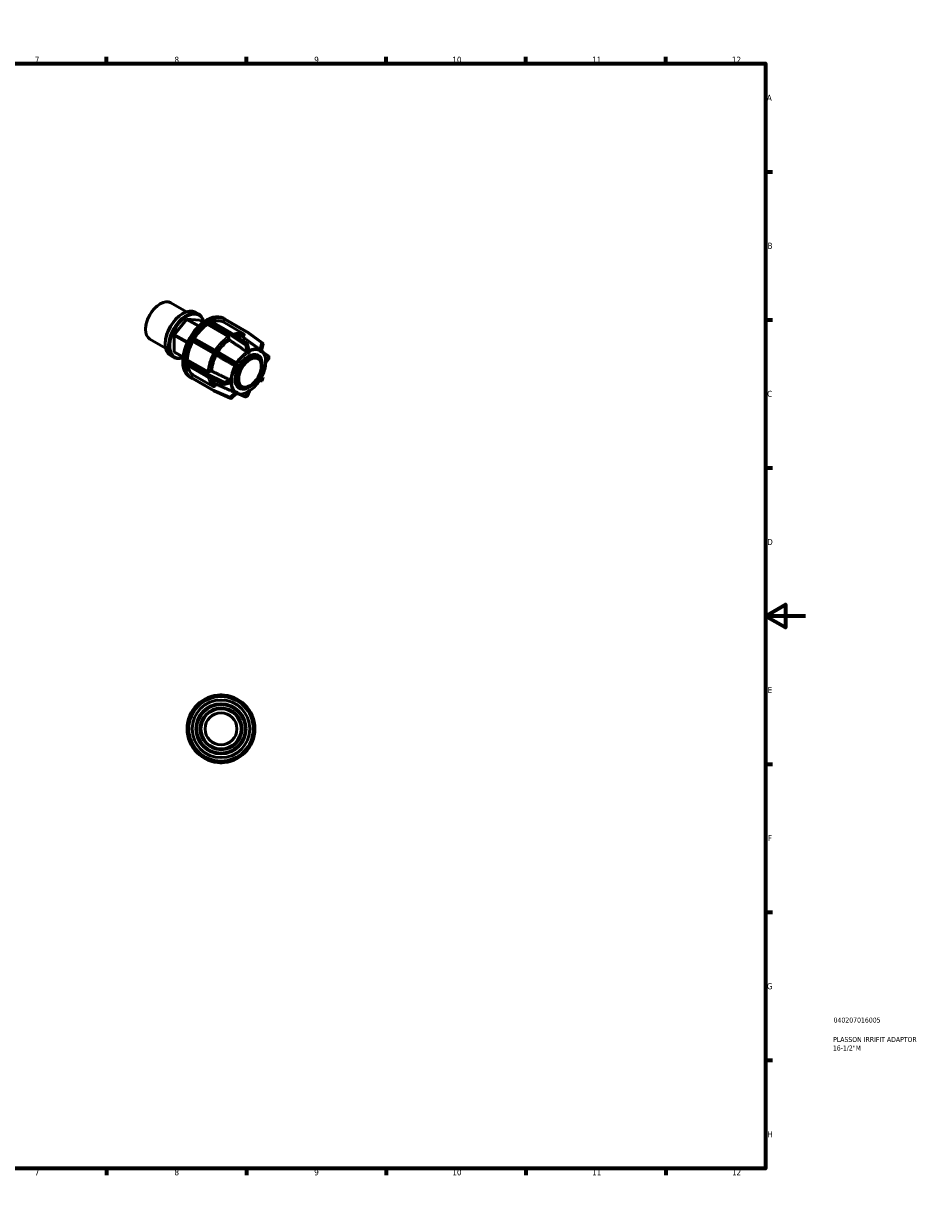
# Model space of a CAD drawing. Header units: millimetres. Extents: x 0 to 898, y 0 to 594.
# Tile 4 of 4: x 449 to 898, y 0 to 594. Entities that reach past the tile are written whole.
import ezdxf

# ---------------------------------------------------------------- set-up
doc = ezdxf.new("R2010")
doc.units = ezdxf.units.MM
for name, color, linetype, lineweight in [('Border (ANSI)', 7, 'Continuous', 70), ('Title (ISO)', 7, 'Continuous', 50), ('Visible (ANSI)', 7, 'Continuous', 50), ('Visible Narrow (ANSI)', 7, 'Continuous', 35)]:
    doc.layers.add(name, color=color, linetype=linetype, lineweight=lineweight)
doc.styles.add('Note Text (ANSI)', font='tahoma.ttf')
doc.styles.add('Note Text (ISO)', font='tahoma.ttf')

# ---------------------------------------------------------------- blocks, each defined once
blk = doc.blocks.new('Borders Default Border')
at = {"layer": 'Border (ANSI)'}
for p, q in [((70.08, 574), (70.08, 577.45)), ((140.17, 574), (140.17, 577.45)), ((210.25, 574), (210.25, 577.45)), ((280.33, 574), (280.33, 577.45)), ((350.42, 574), (350.42, 577.45)), ((490.58, 574), (490.58, 577.45)), ((560.67, 574), (560.67, 577.45)), ((630.75, 574), (630.75, 577.45)), ((700.83, 574), (700.83, 577.45)), ((770.92, 574), (770.92, 577.45)), ((20, 519.75), (16.55, 519.75)), ((821, 519.75), (824.45, 519.75)), ((20, 445.5), (16.55, 445.5)), ((821, 445.5), (824.45, 445.5)), ((20, 371.25), (16.55, 371.25)), ((821, 371.25), (824.45, 371.25)), ((20, 222.75), (16.55, 222.75)), ((821, 222.75), (824.45, 222.75)), ((20, 148.5), (16.55, 148.5)), ((821, 148.5), (824.45, 148.5)), ((20, 74.25), (16.55, 74.25)), ((821, 74.25), (824.45, 74.25)), ((70.08, 20), (70.08, 16.55)), ((140.17, 20), (140.17, 16.55)), ((210.25, 20), (210.25, 16.55)), ((280.33, 20), (280.33, 16.55)), ((350.42, 20), (350.42, 16.55)), ((490.58, 20), (490.58, 16.55)), ((560.67, 20), (560.67, 16.55)), ((630.75, 20), (630.75, 16.55)), ((700.83, 20), (700.83, 16.55)), ((770.92, 20), (770.92, 16.55))]:
    blk.add_line(p, q, dxfattribs=at)
at = {"layer": 'Border (ANSI)', "flags": 128}
for points in [[(420.5, 594), (420.5, 574), (414.73, 584), (426.27, 584), (420.5, 574)], [(20, 20), (20, 574), (821, 574), (821, 20), (20, 20)], [(0, 297), (20, 297), (10, 302.77), (10, 291.23), (20, 297)], [(841, 297), (821, 297), (831, 302.77), (831, 291.23), (821, 297)], [(420.5, 0), (420.5, 20), (414.73, 10), (426.27, 10), (420.5, 20)]]:
    blk.add_lwpolyline(points, dxfattribs=at)
at = {"layer": 'Border (ANSI)', "attachment_point": 7, "style": 'Note Text (ANSI)'}
for s, insert, char_height in [('1', (34.35, 574.4), 3.05), ('2', (104.2, 574.4), 3.05), ('3', (174.26, 574.34), 3.05), ('4', (244.23, 574.4), 3.05), ('5', (314.48, 574.34), 3.05), ('6', (384.49, 574.34), 3.05), ('7', (454.6, 574.4), 3.05), ('8', (524.63, 574.33), 3.05), ('9', (594.7, 574.34), 3.05), ('10', (663.96, 574.34), 3.048), ('11', (734.04, 574.4), 3.048), ('12', (804.13, 574.4), 3.048), ('A', (16.78, 555.35), 3.05), ('A', (821.63, 555.35), 3.05), ('B', (17.15, 481.1), 3.05), ('B', (821.99, 481.1), 3.05), ('C', (16.95, 406.8), 3.05), ('C', (821.8, 406.8), 3.05), ('D', (16.96, 332.6), 3.05), ('D', (821.81, 332.6), 3.05), ('E', (17.21, 258.35), 3.05), ('E', (822.05, 258.35), 3.05), ('F', (17.29, 184.1), 3.05), ('F', (822.14, 184.1), 3.05), ('G', (16.81, 109.79), 3.05), ('G', (821.66, 109.79), 3.05), ('H', (16.97, 35.6), 3.05), ('H', (821.81, 35.6), 3.05), ('1', (34.35, 16.55), 3.05), ('2', (104.2, 16.55), 3.05), ('3', (174.26, 16.49), 3.05), ('4', (244.23, 16.55), 3.05), ('5', (314.48, 16.49), 3.05), ('6', (384.49, 16.49), 3.05), ('7', (454.6, 16.55), 3.05), ('8', (524.63, 16.48), 3.05), ('9', (594.7, 16.49), 3.05), ('10', (663.96, 16.49), 3.048), ('11', (734.04, 16.55), 3.048), ('12', (804.13, 16.55), 3.048)]:
    blk.add_mtext(s, dxfattribs=dict(at, insert=insert, char_height=char_height))
blk = doc.blocks.new('Title Blocks ISO')
at = {"layer": 'Title (ISO)', "color": 232, "true_color": 0xca0064, "style": 'Note Text (ISO)'}
for tag, p in [('PART_NUMBER_001', (34.08, 73.13)), ('DESCRIPTION_001', (33.84, 63.4)), ('DESCRIPTION_002', (33.71, 59.12))]:
    blk.add_attdef(tag, p, '', height=2.5, dxfattribs=at)

msp = doc.modelspace()

# ---------------------------------------------------------------- linework, layer by layer
at = {"layer": 'Visible (ANSI)'}
for p, q in [((517.223, 453.333), (517.518, 453.505)), ((522.775, 454.035), (530.607, 449.525)), ((530.699, 445.714), (524.539, 438.055)), ((528.531, 448.528), (528.826, 448.699)), ((530.955, 445.862), (530.699, 445.714)), ((530.699, 445.714), (536.69, 442.264)), ((536.88, 442.45), (530.955, 445.862)), ((537.115, 445.297), (530.955, 445.862)), ((535.135, 449.336), (536.805, 448.374)), ((549.051, 444.443), (549.753, 445.659)), ((549.281, 446.298), (550.06, 445.85)), ((560.774, 439.681), (550.073, 445.843)), ((510.138, 441.03), (510.138, 440.689)), ((537.115, 445.297), (538.953, 444.238)), ((541.237, 443.11), (541.237, 444.258)), ((551.496, 437.202), (541.237, 443.11)), ((541.463, 444.649), (541.838, 444.865)), ((541.838, 444.865), (542.213, 445.081)), ((542.372, 445.097), (553.074, 438.934)), ((559.31, 438.536), (549.051, 444.443)), ((561.305, 439.373), (560.775, 439.68)), ((512.318, 435.876), (520.15, 431.366)), ((519.97, 433.662), (519.97, 433.321)), ((524.539, 438.055), (524.411, 437.725)), ((524.411, 437.725), (530.983, 433.94)), ((524.411, 437.725), (524.411, 429.501)), ((531.13, 434.26), (524.539, 438.055)), ((533.073, 435.441), (533.338, 435.9)), ((533.775, 434.663), (533.073, 435.071)), ((533.338, 435.9), (533.603, 436.359)), ((544.033, 428.756), (533.775, 434.663)), ((533.923, 436.543), (544.624, 430.381)), ((551.948, 436.03), (551.948, 436.418)), ((553.093, 438.922), (561.158, 433.462)), ((559.205, 437.309), (559.442, 437.72)), ((561.333, 439.355), (568.898, 433.847)), ((528.924, 426.902), (524.411, 429.501)), ((524.411, 429.501), (524.539, 429.318)), ((524.539, 429.318), (528.911, 426.8)), ((544.624, 430.381), (553.187, 425.447)), ((545.044, 428.172), (544.807, 428.309)), ((561.826, 429.157), (561.225, 428.811)), ((561.225, 428.811), (561.225, 428.813)), ((561.225, 428.811), (561.225, 428.811)), ((561.287, 433.28), (562.15, 430.043)), ((562.427, 429.503), (561.826, 429.157)), ((562.427, 429.505), (562.427, 429.503)), ((567.334, 429.979), (567.335, 429.981)), ((567.759, 429.732), (567.334, 429.979)), ((567.334, 429.979), (567.334, 429.979)), ((568.184, 429.486), (567.759, 429.732)), ((568.185, 429.488), (568.184, 429.486)), ((568.184, 429.486), (568.184, 429.486)), ((569.021, 433.514), (568.186, 430.026)), ((571.873, 427.244), (569.186, 429.088)), ((522.586, 427.545), (524.256, 426.583)), ((529.817, 424.045), (529.817, 424.478)), ((529.817, 423.611), (529.817, 424.045)), ((540.585, 417.302), (529.884, 423.464)), ((530.043, 424.87), (531.036, 425.441)), ((531.036, 425.441), (541.295, 419.534)), ((553.188, 425.447), (555.619, 424.04)), ((555.469, 422.163), (555.467, 422.164)), ((555.894, 422.899), (555.469, 422.163)), ((556.319, 423.635), (555.894, 422.899)), ((556.317, 423.636), (556.319, 423.635)), ((565.539, 427.473), (566.897, 426.691)), ((570.216, 424.983), (570.217, 424.983)), ((570.217, 423.593), (570.216, 423.593)), ((570.217, 424.983), (570.218, 424.984)), ((570.217, 424.288), (570.217, 424.983)), ((570.217, 423.593), (570.217, 424.288)), ((570.218, 423.594), (570.217, 423.593)), ((571.941, 425.912), (570.392, 423.998)), ((572.012, 426.113), (572.012, 426.98)), ((532.314, 416.834), (533.346, 416.24)), ((533.073, 416.768), (533.775, 417.984)), ((533.338, 416.245), (533.073, 416.398)), ((533.603, 416.091), (533.338, 416.245)), ((544.305, 409.928), (533.603, 416.091)), ((533.775, 417.984), (544.033, 412.076)), ((549.375, 413.053), (540.606, 417.291)), ((542.2, 419.534), (542.536, 419.727)), ((567.334, 415.277), (567.759, 416.013)), ((567.759, 416.013), (568.184, 416.75)), ((568.184, 416.75), (568.184, 416.75)), ((568.184, 416.75), (568.185, 416.749)), ((568.27, 416.697), (568.871, 416.345)), ((568.457, 414.991), (568.987, 415.909)), ((552.898, 406.133), (544.335, 409.913)), ((544.807, 412.371), (545.044, 412.782)), ((552.829, 413.9), (549.597, 413.033)), ((553.434, 415.319), (553.436, 415.32)), ((553.436, 413.93), (553.434, 413.929)), ((553.436, 415.32), (553.436, 414.625)), ((553.436, 415.32), (553.436, 415.32)), ((553.436, 414.625), (553.436, 413.93)), ((556.756, 412.221), (558.114, 411.44)), ((561.826, 409.756), (562.427, 410.102)), ((562.427, 410.102), (562.427, 410.102)), ((562.427, 410.102), (562.427, 410.1)), ((567.334, 415.277), (567.334, 415.278)), ((567.335, 415.277), (567.334, 415.277)), ((567.418, 415.221), (568.02, 414.874)), ((555.851, 408.661), (553.247, 406.193)), ((555.467, 409.425), (555.469, 409.427)), ((555.469, 409.427), (555.468, 409.427)), ((555.469, 409.427), (555.894, 409.18)), ((555.894, 409.18), (556.319, 408.934)), ((556.319, 408.934), (556.317, 408.932)), ((557.074, 408.267), (560.091, 406.835)), ((560.388, 406.847), (561.138, 407.278)), ((561.225, 409.409), (561.826, 409.756)), ((561.225, 409.409), (561.225, 409.41)), ((561.225, 409.408), (561.225, 409.409)), ((562.164, 409.747), (561.277, 407.441)), ((547.964, 257.427), (547.434, 257.427)), ((548.494, 257.427), (547.964, 257.427)), ((535.943, 252.448), (535.568, 252.073)), ((536.318, 252.823), (535.943, 252.448)), ((559.985, 252.448), (559.61, 252.823)), ((560.359, 252.073), (559.985, 252.448)), ((530.964, 240.957), (530.964, 240.427)), ((530.964, 240.427), (530.964, 239.897)), ((564.964, 240.427), (564.964, 240.957)), ((564.964, 239.897), (564.964, 240.427)), ((535.568, 228.781), (535.943, 228.407)), ((535.943, 228.407), (536.318, 228.032)), ((559.61, 228.032), (559.985, 228.407)), ((559.985, 228.407), (560.359, 228.781)), ((547.434, 223.427), (547.964, 223.427)), ((547.964, 223.427), (548.494, 223.427))]:
    msp.add_line(p, q, dxfattribs=at)
for radius in [17, 16.15, 14.45, 12.573, 12.154, 10.477, 10.058, 8]:
    msp.add_circle((547.964, 240.427), radius, dxfattribs=at)
for centre, start, end in [((560.614, 439.404), 59.872355, 60.064008), ((552.914, 438.657), 55.901415, 60.064008), ((561.144, 439.096), 53.943399, 59.872355), ((568.71, 433.588), 346.546006, 53.943399), ((560.978, 433.197), 14.922076, 55.901415), ((553.027, 425.17), 59.937399, 60.052822), ((571.692, 426.98), 0, 55.538765), ((571.692, 426.113), 321.000959, 0), ((540.745, 417.579), 240.064008, 244.209918), ((568.71, 416.069), 329.999959, 59.669876), ((544.464, 410.205), 240.064008, 246.183161), ((549.514, 413.342), 244.209918, 285.030976), ((568.18, 415.151), 240.076672, 329.999959), ((553.027, 406.426), 246.183161, 313.464294), ((560.229, 407.124), 244.60591, 299.935992), ((560.978, 407.556), 299.935992, 338.967906), ((547.434, 257.107), 90, 105.115791), ((548.494, 257.107), 74.884209, 90), ((535.794, 251.847), 135, 150.115791), ((536.544, 252.597), 119.884209, 135), ((559.384, 252.597), 45, 60.115791), ((560.133, 251.847), 29.884209, 45), ((531.284, 240.957), 164.884209, 180), ((531.284, 239.897), 180, 195.115791), ((564.644, 240.957), 0, 15.115791), ((564.644, 239.897), 344.884209, 0), ((535.794, 229.008), 209.884209, 225), ((536.544, 228.258), 225, 240.115791), ((559.384, 228.258), 299.884209, 315), ((560.133, 229.008), 315, 330.115791), ((547.434, 223.747), 254.884209, 270), ((548.494, 223.747), 270, 285.115791)]:
    msp.add_arc(centre, 0.32, start, end, dxfattribs=at)
for centre, major_axis, start_param, end_param in [((517.547, 444.955), (-5.229, -9.08), 3.1415927, 6.2831853), ((517.25, 445.126), (-5.019, -8.716), 3.9289245, 5.4958534), ((528.86, 438.44), (-6.274, -10.896), 3.1415927, 6.2831853), ((528.564, 438.611), (-6.065, -10.532), 3.9289245, 5.4958534), ((530.531, 437.478), (6.274, 10.896), 5.6876753, 10.020288), ((530.827, 437.308), (-6.065, -10.532), 2.5868735, 6.8379045), ((540.797, 431.566), (8.484, 14.732), 0, 3.1415927), ((541.838, 430.967), (8.484, 14.732), 0.0341592, 0.7473715), ((549.913, 445.566), (0.16, 0.277), 0.2618866, 1.5688626), ((549.913, 445.566), (0.16, 0.277), 0, 0.2618866), ((541.838, 430.967), (-8.484, -14.732), 3.96115, 4.6743623), ((541.838, 430.967), (-7.635, -13.259), 3.9806413, 4.6546934), ((541.463, 444.388), (0.16, 0.277), 1.0472848, 2.3542608), ((541.463, 444.388), (-0.16, -0.277), 3.9250571, 4.1888774), ((542.213, 444.819), (-0.16, -0.277), 3.6612368, 3.9250571), ((542.213, 444.819), (0.16, 0.277), 0, 0.5196441), ((541.838, 430.967), (7.635, 13.259), 0.0536505, 0.6133289), ((541.838, 430.967), (-8.484, -14.732), 4.7465482, 5.4597605), ((541.838, 430.967), (-7.635, -13.259), 4.7660394, 5.4402693), ((533.233, 435.348), (-0.16, -0.277), 4.9742756, 6.2812516), ((533.233, 435.348), (-0.16, -0.277), 4.7104553, 4.9742756), ((533.763, 436.266), (-0.16, -0.277), 4.446635, 4.7104553), ((533.763, 436.266), (0.16, 0.277), 0, 1.3050423), ((561.826, 419.456), (4.791, 8.319), 5.5934039, 10.1145594), ((561.148, 419.847), (4.391, 7.626), 0, 0.5707222), ((561.148, 419.847), (4.791, 8.319), 5.8452773, 6.2125523), ((530.043, 424.608), (-0.16, -0.277), 5.2320331, 5.4958534), ((530.043, 423.742), (-0.16, -0.277), 5.4958534, 5.7596737), ((530.043, 424.608), (0.16, 0.277), 0.7834645, 2.0904405), ((530.043, 423.742), (-0.16, -0.277), 5.7596737, 6.2831853), ((541.838, 430.967), (-8.484, -14.732), 5.5319464, 6.2451587), ((541.838, 430.967), (-7.635, -13.259), 5.6648591, 6.2256674), ((533.233, 416.675), (-0.16, -0.277), 4.7104553, 6.0174313), ((533.233, 416.675), (-0.16, -0.277), 6.0174313, 6.2812516), ((561.148, 419.847), (-4.391, -7.626), 5.7124631, 6.2831853), ((561.148, 419.847), (-4.791, -8.319), 0.0706331, 0.437908)]:
    msp.add_ellipse(centre, major_axis=major_axis, ratio=0.5780931, start_param=start_param, end_param=end_param, dxfattribs=at)
for major_axis in [(-4.391, -7.626), (-3.992, -6.933)]:
    msp.add_ellipse((562.505, 419.065), major_axis=major_axis, ratio=0.5780931, dxfattribs=at)
for points, knots in [([(551.948, 436.418), (551.948, 436.482), (551.935, 436.566), (551.892, 436.71), (551.855, 436.796), (551.776, 436.933), (551.72, 437.008), (551.617, 437.117), (551.551, 437.17), (551.496, 437.202)], [-0.094858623, -0.094858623, -0.094858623, -0.094858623, -0.071111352, -0.071111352, -0.047385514, -0.047385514, -0.023683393, -0.023683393, 0, 0, 0, 0]), ([(552.361, 435.27), (552.316, 435.301), (552.267, 435.343), (552.176, 435.439), (552.12, 435.514), (552.041, 435.651), (552.004, 435.737), (551.961, 435.881), (551.948, 435.965), (551.948, 436.03)], [0.195131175, 0.195131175, 0.195131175, 0.195131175, 0.213414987, 0.213414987, 0.237119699, 0.237119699, 0.26085182, 0.26085182, 0.284604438, 0.284604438, 0.284604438, 0.284604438]), ([(559.298, 436.518), (559.256, 436.549), (559.216, 436.592), (559.151, 436.691), (559.122, 436.769), (559.099, 436.911), (559.101, 437.001), (559.132, 437.152), (559.165, 437.241), (559.205, 437.309)], [0.195131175, 0.195131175, 0.195131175, 0.195131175, 0.213414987, 0.213414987, 0.237119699, 0.237119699, 0.26085182, 0.26085182, 0.284604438, 0.284604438, 0.284604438, 0.284604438]), ([(559.442, 437.72), (559.481, 437.789), (559.515, 437.877), (559.545, 438.028), (559.547, 438.118), (559.524, 438.26), (559.495, 438.338), (559.422, 438.45), (559.366, 438.504), (559.31, 438.536)], [-0.094858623, -0.094858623, -0.094858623, -0.094858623, -0.071111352, -0.071111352, -0.047385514, -0.047385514, -0.023683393, -0.023683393, 0, 0, 0, 0]), ([(544.807, 428.309), (544.767, 428.332), (544.707, 428.367), (544.591, 428.434), (544.515, 428.478), (544.38, 428.556), (544.298, 428.604), (544.164, 428.681), (544.089, 428.724), (544.033, 428.756)], [-0.094858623, -0.094858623, -0.094858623, -0.094858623, -0.071111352, -0.071111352, -0.047385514, -0.047385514, -0.023683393, -0.023683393, 0, 0, 0, 0]), ([(545.776, 427.748), (545.728, 427.776), (545.671, 427.809), (545.553, 427.877), (545.471, 427.925), (545.336, 428.003), (545.259, 428.047), (545.143, 428.114), (545.083, 428.149), (545.044, 428.172)], [0.195131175, 0.195131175, 0.195131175, 0.195131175, 0.213414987, 0.213414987, 0.237119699, 0.237119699, 0.26085182, 0.26085182, 0.284604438, 0.284604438, 0.284604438, 0.284604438]), ([(561.351, 429.319), (561.345, 429.315), (561.339, 429.312), (561.321, 429.305), (561.307, 429.304), (561.265, 429.308), (561.239, 429.316), (561.165, 429.344), (561.11, 429.371), (561.002, 429.428), (560.954, 429.455), (560.891, 429.493), (560.873, 429.505), (560.846, 429.523), (560.837, 429.529), (560.829, 429.535)], [-0.137198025, -0.137198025, -0.137198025, -0.137198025, -0.131410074, -0.131410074, -0.12136887, -0.12136887, -0.108785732, -0.108785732, -0.088440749, -0.088440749, -0.072308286, -0.072308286, -0.06546388, -0.06546388, -0.061785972, -0.061785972, -0.061785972, -0.061785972]), ([(561.225, 428.813), (561.237, 428.82), (561.25, 428.827), (561.455, 428.942), (561.649, 429.055), (561.826, 429.157)], [0.243007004, 0.243007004, 0.243007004, 0.243007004, 0.24788839, 0.24788839, 0.323289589, 0.323289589, 0.323289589, 0.323289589]), ([(562.101, 429.75), (561.969, 429.69), (561.84, 429.623), (561.721, 429.554), (561.601, 429.486), (561.476, 429.406), (561.351, 429.319)], [-0.05070954, -0.05070954, -0.05070954, -0.05070954, 0, 0, 0, 0.05070954, 0.05070954, 0.05070954, 0.05070954]), ([(561.826, 429.157), (562.004, 429.259), (562.198, 429.37), (562.402, 429.491), (562.415, 429.498), (562.427, 429.505)], [0.323289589, 0.323289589, 0.323289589, 0.323289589, 0.398690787, 0.398690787, 0.403572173, 0.403572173, 0.403572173, 0.403572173]), ([(562.15, 430.043), (562.162, 429.998), (562.166, 429.953), (562.164, 429.876), (562.159, 429.841), (562.144, 429.799), (562.137, 429.784), (562.12, 429.763), (562.112, 429.756), (562.101, 429.751), (562.101, 429.751), (562.101, 429.75)], [-0.042255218, -0.042255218, -0.042255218, -0.042255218, -0.031587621, -0.031587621, -0.021708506, -0.021708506, -0.016290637, -0.016290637, -0.012040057, -0.012040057, -0.011924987, -0.011924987, -0.011924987, -0.011924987]), ([(567.589, 430.283), (567.587, 430.283), (567.585, 430.285), (567.578, 430.289), (567.574, 430.292), (567.561, 430.305), (567.553, 430.316), (567.525, 430.356), (567.503, 430.396), (567.447, 430.491), (567.409, 430.551), (567.333, 430.645), (567.301, 430.68), (567.259, 430.717), (567.25, 430.725), (567.241, 430.732)], [-0.077610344, -0.077610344, -0.077610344, -0.077610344, -0.075739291, -0.075739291, -0.072285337, -0.072285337, -0.065141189, -0.065141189, -0.047719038, -0.047719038, -0.026842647, -0.026842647, -0.012194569, -0.012194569, -0.007964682, -0.007964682, -0.007964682, -0.007964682]), ([(567.335, 429.981), (567.344, 429.976), (567.352, 429.971), (567.496, 429.884), (567.634, 429.805), (567.759, 429.732)], [0.243007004, 0.243007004, 0.243007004, 0.243007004, 0.24788839, 0.24788839, 0.323289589, 0.323289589, 0.323289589, 0.323289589]), ([(568.119, 429.975), (568.032, 430.042), (567.944, 430.101), (567.859, 430.15), (567.775, 430.199), (567.683, 430.244), (567.589, 430.283)], [-0.05070954, -0.05070954, -0.05070954, -0.05070954, 0, 0, 0, 0.05070954, 0.05070954, 0.05070954, 0.05070954]), ([(567.759, 429.732), (567.885, 429.659), (568.022, 429.579), (568.167, 429.498), (568.176, 429.493), (568.185, 429.488)], [0.323289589, 0.323289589, 0.323289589, 0.323289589, 0.398690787, 0.398690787, 0.403572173, 0.403572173, 0.403572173, 0.403572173]), ([(568.186, 430.026), (568.186, 430.024), (568.185, 430.021), (568.179, 430.002), (568.171, 429.987), (568.155, 429.971), (568.147, 429.967), (568.136, 429.967), (568.132, 429.968), (568.125, 429.971), (568.122, 429.973), (568.119, 429.975)], [-0.112700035, -0.112700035, -0.112700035, -0.112700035, -0.111118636, -0.111118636, -0.100307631, -0.100307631, -0.091492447, -0.091492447, -0.086799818, -0.086799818, -0.083647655, -0.083647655, -0.083647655, -0.083647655]), ([(570.391, 425.105), (570.369, 425.547), (570.321, 425.975), (570.173, 426.796), (570.072, 427.189), (569.816, 427.934), (569.661, 428.286), (569.298, 428.941), (569.09, 429.243), (568.66, 429.747), (568.445, 429.956), (568.214, 430.143)], [4.76732223, 4.76732223, 4.76732223, 4.76732223, 4.89980755, 4.89980755, 5.03229287, 5.03229287, 5.16477819, 5.16477819, 5.2972635, 5.2972635, 5.40848823, 5.40848823, 5.40848823, 5.40848823]), ([(555.333, 422.612), (555.331, 422.608), (555.328, 422.604), (555.322, 422.594), (555.317, 422.587), (555.3, 422.57), (555.286, 422.561), (555.237, 422.535), (555.191, 422.523), (555.081, 422.507), (555.01, 422.505), (554.891, 422.521), (554.844, 422.532), (554.791, 422.556), (554.78, 422.561), (554.769, 422.568)], [-0.077610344, -0.077610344, -0.077610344, -0.077610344, -0.075739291, -0.075739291, -0.072285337, -0.072285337, -0.065141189, -0.065141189, -0.047719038, -0.047719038, -0.026842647, -0.026842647, -0.012194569, -0.012194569, -0.007964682, -0.007964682, -0.007964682, -0.007964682]), ([(555.863, 423.53), (555.761, 423.379), (555.667, 423.226), (555.582, 423.08), (555.498, 422.933), (555.412, 422.775), (555.333, 422.612)], [-0.05070954, -0.05070954, -0.05070954, -0.05070954, 0, 0, 0, 0.05070954, 0.05070954, 0.05070954, 0.05070954]), ([(555.467, 422.164), (555.476, 422.179), (555.485, 422.194), (555.631, 422.444), (555.768, 422.682), (555.894, 422.899)], [0.243007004, 0.243007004, 0.243007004, 0.243007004, 0.24788839, 0.24788839, 0.323289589, 0.323289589, 0.323289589, 0.323289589]), ([(555.619, 424.04), (555.63, 424.033), (555.641, 424.026), (555.694, 423.987), (555.731, 423.946), (555.806, 423.842), (555.837, 423.781), (555.869, 423.692), (555.878, 423.66), (555.884, 423.607), (555.883, 423.587), (555.878, 423.562), (555.875, 423.554), (555.869, 423.54), (555.866, 423.535), (555.863, 423.53)], [-0.146867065, -0.146867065, -0.146867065, -0.146867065, -0.143116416, -0.143116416, -0.128789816, -0.128789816, -0.111118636, -0.111118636, -0.100307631, -0.100307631, -0.091492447, -0.091492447, -0.086799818, -0.086799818, -0.083647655, -0.083647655, -0.083647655, -0.083647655]), ([(555.894, 422.899), (556.019, 423.117), (556.157, 423.354), (556.3, 423.606), (556.308, 423.621), (556.317, 423.636)], [0.323289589, 0.323289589, 0.323289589, 0.323289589, 0.398690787, 0.398690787, 0.403572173, 0.403572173, 0.403572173, 0.403572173]), ([(562.157, 409.742), (563.019, 410.291), (563.866, 410.978), (565.468, 412.567), (566.222, 413.47), (567.581, 415.419), (568.185, 416.465), (569.194, 418.617), (569.599, 419.723), (570.175, 421.906), (570.347, 422.984), (570.392, 424.007)], [3.1939567, 3.1939567, 3.1939567, 3.1939567, 3.4871892, 3.4871892, 3.7804218, 3.7804218, 4.0736543, 4.0736543, 4.3668869, 4.3668869, 4.6601194, 4.6601194, 4.6601194, 4.6601194]), ([(570.218, 424.984), (570.218, 424.97), (570.218, 424.955), (570.216, 424.717), (570.217, 424.494), (570.217, 424.288)], [0.243007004, 0.243007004, 0.243007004, 0.243007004, 0.24788839, 0.24788839, 0.323289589, 0.323289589, 0.323289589, 0.323289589]), ([(570.217, 424.288), (570.217, 424.083), (570.216, 423.858), (570.218, 423.623), (570.218, 423.609), (570.218, 423.594)], [0.323289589, 0.323289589, 0.323289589, 0.323289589, 0.398690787, 0.398690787, 0.403572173, 0.403572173, 0.403572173, 0.403572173]), ([(570.393, 424.938), (570.392, 424.945), (570.392, 424.952), (570.392, 424.972), (570.392, 424.989), (570.392, 425.038), (570.392, 425.068), (570.391, 425.102), (570.391, 425.103), (570.391, 425.105)], [-0.137198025, -0.137198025, -0.137198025, -0.137198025, -0.131410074, -0.131410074, -0.12136887, -0.12136887, -0.108785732, -0.108785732, -0.108070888, -0.108070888, -0.108070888, -0.108070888]), ([(570.392, 424.007), (570.392, 424.009), (570.392, 424.012), (570.392, 424.021), (570.392, 424.029), (570.392, 424.049), (570.392, 424.059), (570.393, 424.071), (570.393, 424.071), (570.393, 424.072)], [-0.024408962, -0.024408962, -0.024408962, -0.024408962, -0.021708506, -0.021708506, -0.016290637, -0.016290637, -0.012040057, -0.012040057, -0.011924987, -0.011924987, -0.011924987, -0.011924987]), ([(570.393, 424.072), (570.399, 424.228), (570.402, 424.378), (570.402, 424.517), (570.402, 424.655), (570.399, 424.798), (570.393, 424.938)], [0.59586963, 0.59586963, 0.59586963, 0.59586963, 0.64657918, 0.64657918, 0.64657918, 0.69728872, 0.69728872, 0.69728872, 0.69728872]), ([(541.295, 419.534), (541.35, 419.502), (541.429, 419.471), (541.575, 419.437), (541.668, 419.426), (541.826, 419.426), (541.919, 419.437), (542.066, 419.472), (542.144, 419.502), (542.2, 419.534)], [0, 0, 0, 0, 0.023683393, 0.023683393, 0.047385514, 0.047385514, 0.071111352, 0.071111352, 0.094858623, 0.094858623, 0.094858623, 0.094858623]), ([(542.536, 419.727), (542.592, 419.76), (542.671, 419.79), (542.817, 419.825), (542.91, 419.836), (543.068, 419.836), (543.161, 419.825), (543.291, 419.794), (543.351, 419.774), (543.401, 419.75)], [0.094863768, 0.094863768, 0.094863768, 0.094863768, 0.118616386, 0.118616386, 0.142348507, 0.142348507, 0.166053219, 0.166053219, 0.184337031, 0.184337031, 0.184337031, 0.184337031]), ([(567.759, 416.013), (567.634, 415.796), (567.496, 415.558), (567.352, 415.307), (567.344, 415.292), (567.335, 415.277)], [0.323289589, 0.323289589, 0.323289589, 0.323289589, 0.398690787, 0.398690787, 0.403572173, 0.403572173, 0.403572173, 0.403572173]), ([(568.185, 416.749), (568.176, 416.734), (568.167, 416.719), (568.022, 416.469), (567.885, 416.231), (567.759, 416.013)], [0.243007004, 0.243007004, 0.243007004, 0.243007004, 0.24788839, 0.24788839, 0.323289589, 0.323289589, 0.323289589, 0.323289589]), ([(544.033, 412.076), (544.089, 412.044), (544.164, 412.022), (544.298, 412.015), (544.38, 412.029), (544.515, 412.08), (544.591, 412.127), (544.707, 412.229), (544.767, 412.302), (544.807, 412.371)], [0, 0, 0, 0, 0.023683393, 0.023683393, 0.047385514, 0.047385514, 0.071111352, 0.071111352, 0.094858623, 0.094858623, 0.094858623, 0.094858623]), ([(545.044, 412.782), (545.083, 412.85), (545.143, 412.923), (545.259, 413.025), (545.336, 413.072), (545.471, 413.124), (545.553, 413.137), (545.671, 413.131), (545.728, 413.118), (545.776, 413.097)], [0.094863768, 0.094863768, 0.094863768, 0.094863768, 0.118616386, 0.118616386, 0.142348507, 0.142348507, 0.166053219, 0.166053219, 0.184337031, 0.184337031, 0.184337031, 0.184337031]), ([(552.611, 415.301), (552.616, 415.299), (552.622, 415.296), (552.644, 415.286), (552.66, 415.278), (552.709, 415.252), (552.742, 415.233), (552.842, 415.174), (552.903, 415.134), (552.982, 415.076), (553.01, 415.053), (553.039, 415.019), (553.048, 415.006), (553.058, 414.981), (553.06, 414.97), (553.059, 414.957), (553.059, 414.957), (553.059, 414.957)], [-0.059205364, -0.059205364, -0.059205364, -0.059205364, -0.057818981, -0.057818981, -0.053993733, -0.053993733, -0.04644932, -0.04644932, -0.031587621, -0.031587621, -0.021708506, -0.021708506, -0.016290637, -0.016290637, -0.012040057, -0.012040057, -0.011924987, -0.011924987, -0.011924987, -0.011924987]), ([(553.059, 414.09), (553.06, 414.084), (553.059, 414.077), (553.056, 414.058), (553.05, 414.045), (553.026, 414.01), (553.006, 413.991), (552.944, 413.946), (552.893, 413.919), (552.834, 413.902), (552.831, 413.901), (552.829, 413.9)], [-0.137198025, -0.137198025, -0.137198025, -0.137198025, -0.131410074, -0.131410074, -0.12136887, -0.12136887, -0.108785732, -0.108785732, -0.088440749, -0.088440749, -0.087692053, -0.087692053, -0.087692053, -0.087692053]), ([(553.059, 414.957), (553.045, 414.805), (553.039, 414.656), (553.039, 414.518), (553.039, 414.38), (553.045, 414.235), (553.059, 414.09)], [0.59586963, 0.59586963, 0.59586963, 0.59586963, 0.64657918, 0.64657918, 0.64657918, 0.69728872, 0.69728872, 0.69728872, 0.69728872]), ([(553.436, 414.625), (553.436, 414.83), (553.437, 415.055), (553.434, 415.29), (553.434, 415.305), (553.434, 415.319)], [0.323289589, 0.323289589, 0.323289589, 0.323289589, 0.398690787, 0.398690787, 0.403572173, 0.403572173, 0.403572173, 0.403572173]), ([(553.434, 413.929), (553.434, 413.944), (553.434, 413.958), (553.437, 414.195), (553.436, 414.419), (553.436, 414.625)], [0.243007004, 0.243007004, 0.243007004, 0.243007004, 0.24788839, 0.24788839, 0.323289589, 0.323289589, 0.323289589, 0.323289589]), ([(562.427, 410.1), (562.415, 410.093), (562.402, 410.086), (562.198, 409.97), (562.004, 409.858), (561.826, 409.756)], [0.243007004, 0.243007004, 0.243007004, 0.243007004, 0.24788839, 0.24788839, 0.323289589, 0.323289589, 0.323289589, 0.323289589]), ([(554.769, 409.131), (554.78, 409.126), (554.792, 409.122), (554.852, 409.103), (554.906, 409.091), (555.033, 409.074), (555.102, 409.072), (555.195, 409.071), (555.227, 409.072), (555.277, 409.07), (555.293, 409.068), (555.312, 409.064), (555.318, 409.062), (555.327, 409.058), (555.33, 409.056), (555.333, 409.054)], [-0.146926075, -0.146926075, -0.146926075, -0.146926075, -0.143116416, -0.143116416, -0.128789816, -0.128789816, -0.111118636, -0.111118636, -0.100307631, -0.100307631, -0.091492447, -0.091492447, -0.086799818, -0.086799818, -0.083647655, -0.083647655, -0.083647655, -0.083647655]), ([(555.333, 409.054), (555.412, 408.991), (555.498, 408.934), (555.582, 408.885), (555.667, 408.836), (555.761, 408.788), (555.863, 408.746)], [-0.05070954, -0.05070954, -0.05070954, -0.05070954, 0, 0, 0, 0.05070954, 0.05070954, 0.05070954, 0.05070954]), ([(555.894, 409.18), (555.768, 409.253), (555.631, 409.334), (555.485, 409.415), (555.476, 409.42), (555.467, 409.425)], [0.323289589, 0.323289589, 0.323289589, 0.323289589, 0.398690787, 0.398690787, 0.403572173, 0.403572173, 0.403572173, 0.403572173]), ([(555.763, 408.578), (556.039, 408.47), (556.326, 408.389), (556.976, 408.265), (557.341, 408.235), (558.089, 408.245), (558.47, 408.286), (559.242, 408.435), (559.633, 408.543), (560.417, 408.823), (560.811, 408.994), (561.204, 409.195)], [2.44577891, 2.44577891, 2.44577891, 2.44577891, 2.55669697, 2.55669697, 2.68916293, 2.68916293, 2.82162889, 2.82162889, 2.95409484, 2.95409484, 3.0865608, 3.0865608, 3.0865608, 3.0865608]), ([(555.863, 408.746), (555.865, 408.745), (555.867, 408.744), (555.873, 408.74), (555.876, 408.738), (555.882, 408.729), (555.883, 408.722), (555.881, 408.699), (555.87, 408.679), (555.851, 408.661)], [-0.077610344, -0.077610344, -0.077610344, -0.077610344, -0.075739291, -0.075739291, -0.072285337, -0.072285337, -0.065141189, -0.065141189, -0.048070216, -0.048070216, -0.048070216, -0.048070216]), ([(556.317, 408.932), (556.308, 408.937), (556.3, 408.943), (556.157, 409.028), (556.019, 409.107), (555.894, 409.18)], [0.243007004, 0.243007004, 0.243007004, 0.243007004, 0.24788839, 0.24788839, 0.323289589, 0.323289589, 0.323289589, 0.323289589]), ([(561.204, 409.195), (561.228, 409.208), (561.251, 409.221), (561.287, 409.242), (561.303, 409.251), (561.33, 409.267), (561.34, 409.273), (561.351, 409.278), (561.351, 409.278), (561.351, 409.278)], [-0.028742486, -0.028742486, -0.028742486, -0.028742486, -0.021708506, -0.021708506, -0.016290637, -0.016290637, -0.012040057, -0.012040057, -0.011924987, -0.011924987, -0.011924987, -0.011924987]), ([(561.826, 409.756), (561.649, 409.653), (561.455, 409.542), (561.25, 409.422), (561.237, 409.415), (561.225, 409.408)], [0.323289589, 0.323289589, 0.323289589, 0.323289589, 0.398690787, 0.398690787, 0.403572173, 0.403572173, 0.403572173, 0.403572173]), ([(561.351, 409.278), (561.476, 409.342), (561.601, 409.411), (561.721, 409.48), (561.84, 409.549), (561.969, 409.626), (562.101, 409.71)], [0.59586963, 0.59586963, 0.59586963, 0.59586963, 0.64657918, 0.64657918, 0.64657918, 0.69728872, 0.69728872, 0.69728872, 0.69728872]), ([(562.101, 409.71), (562.107, 409.714), (562.112, 409.717), (562.126, 409.726), (562.135, 409.73), (562.149, 409.738), (562.153, 409.74), (562.157, 409.742)], [-0.137198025, -0.137198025, -0.137198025, -0.137198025, -0.131410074, -0.131410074, -0.12136887, -0.12136887, -0.114175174, -0.114175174, -0.114175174, -0.114175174])]:
    msp.add_open_spline(points, degree=3, knots=knots, dxfattribs=at)
for points, weights in [([(560.812, 429.546), (556.757, 432.293), (552.361, 435.27)], [1, 1.00080989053, 1]), ([(567.226, 430.744), (563.422, 433.515), (559.298, 436.518)], [1, 1.00080989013, 1]), ([(554.751, 422.578), (550.445, 425.059), (545.776, 427.748)], [1, 1.00080989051, 1]), ([(543.401, 419.75), (548.182, 417.44), (552.593, 415.31)], [1, 1.00080989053, 1]), ([(545.776, 413.097), (550.445, 411.038), (554.751, 409.138)], [1, 1.00080989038, 1])]:
    msp.add_rational_spline(points, weights, degree=2, dxfattribs=at)
for points in [[(560.829, 429.535), (560.823, 429.539), (560.818, 429.543), (560.812, 429.546)], [(561.225, 428.811), (561.225, 428.812), (561.225, 428.813), (561.225, 428.813)], [(567.241, 430.732), (567.236, 430.736), (567.231, 430.74), (567.226, 430.744)], [(567.334, 429.979), (567.334, 429.98), (567.334, 429.981), (567.335, 429.981)], [(554.769, 422.568), (554.763, 422.571), (554.757, 422.574), (554.751, 422.578)], [(570.216, 424.983), (570.217, 424.984), (570.217, 424.984), (570.218, 424.984)], [(570.217, 424.288), (570.217, 424.512), (570.217, 424.746), (570.216, 424.983)], [(570.216, 423.593), (570.217, 423.83), (570.217, 424.064), (570.217, 424.288)], [(567.334, 415.278), (567.479, 415.528), (567.622, 415.776), (567.759, 416.013)], [(567.759, 416.013), (567.897, 416.251), (568.039, 416.498), (568.184, 416.75)], [(552.593, 415.31), (552.599, 415.307), (552.605, 415.304), (552.611, 415.301)], [(553.434, 415.319), (553.434, 415.319), (553.435, 415.32), (553.436, 415.32)], [(561.826, 409.756), (562.021, 409.867), (562.223, 409.984), (562.427, 410.102)], [(554.751, 409.138), (554.757, 409.135), (554.763, 409.133), (554.769, 409.131)], [(555.467, 409.425), (555.467, 409.426), (555.468, 409.427), (555.468, 409.427)], [(561.225, 409.41), (561.431, 409.527), (561.632, 409.644), (561.826, 409.756)], [(561.225, 409.408), (561.225, 409.409), (561.225, 409.409), (561.225, 409.41)]]:
    msp.add_open_spline(points, degree=3, dxfattribs=at)
at = {"layer": 'Visible Narrow (ANSI)'}
for p, q in [((549.753, 445.659), (560.454, 439.496)), ((541.237, 444.258), (551.938, 438.095)), ((552.165, 438.487), (541.463, 444.649)), ((542.213, 445.081), (552.914, 438.919)), ((560.793, 439.668), (561.323, 439.361)), ((568.359, 434.16), (560.793, 439.668)), ((543.774, 429.278), (533.073, 435.441)), ((533.073, 435.071), (543.774, 428.908)), ((533.603, 436.359), (544.304, 430.196)), ((551.938, 438.095), (560.002, 432.636)), ((552.914, 438.919), (552.165, 438.487)), ((552.184, 438.475), (552.934, 438.906)), ((560.248, 433.015), (552.184, 438.475)), ((552.934, 438.906), (560.998, 433.447)), ((560.454, 439.496), (568.02, 433.989)), ((561.323, 439.361), (568.889, 433.853)), ((568.02, 433.989), (567.241, 430.732)), ((567.589, 430.283), (568.447, 433.868)), ((568.889, 433.853), (568.359, 434.16)), ((568.447, 433.868), (568.977, 433.56)), ((544.304, 430.196), (543.774, 429.278)), ((543.774, 428.908), (552.337, 423.975)), ((543.795, 429.267), (544.325, 430.185)), ((552.358, 424.333), (543.795, 429.267)), ((544.325, 430.185), (552.888, 425.251)), ((560.002, 432.636), (560.829, 429.535)), ((560.998, 433.447), (560.248, 433.015)), ((560.441, 432.733), (561.191, 433.164)), ((561.351, 429.319), (560.441, 432.733)), ((561.191, 433.164), (562.101, 429.75)), ((568.977, 433.56), (568.119, 429.975)), ((569.336, 428.858), (571.692, 427.241)), ((529.817, 424.478), (540.519, 418.315)), ((540.519, 417.449), (529.817, 423.611)), ((540.745, 418.707), (530.043, 424.87)), ((552.337, 423.975), (554.769, 422.568)), ((552.888, 425.251), (552.358, 424.333)), ((552.655, 424.161), (553.185, 425.079)), ((555.333, 422.612), (552.655, 424.161)), ((553.185, 425.079), (555.863, 423.53)), ((571.692, 427.241), (570.356, 425.591)), ((570.393, 424.938), (571.982, 426.902)), ((571.982, 426.035), (570.393, 424.072)), ((571.982, 426.902), (571.982, 426.035)), ((543.774, 410.606), (533.073, 416.768)), ((533.073, 416.398), (543.774, 410.236)), ((544.304, 409.928), (533.603, 416.091)), ((540.519, 418.315), (540.519, 417.449)), ((540.539, 417.438), (540.539, 418.305)), ((540.539, 418.305), (549.309, 414.067)), ((549.309, 413.2), (540.539, 417.438)), ((549.514, 414.47), (540.745, 418.707)), ((568.12, 416.416), (568.977, 415.915)), ((568.977, 415.915), (568.447, 414.997)), ((552.337, 406.826), (543.774, 410.606)), ((543.774, 410.236), (544.304, 409.928)), ((544.325, 409.918), (543.795, 410.226)), ((543.795, 410.226), (552.358, 406.446)), ((552.888, 406.138), (544.325, 409.918)), ((549.309, 414.067), (549.309, 413.2)), ((552.611, 415.301), (549.514, 414.47)), ((549.65, 414.041), (553.059, 414.957)), ((553.059, 414.09), (549.65, 413.175)), ((549.65, 413.175), (549.65, 414.041)), ((568.02, 414.874), (567.418, 415.221)), ((567.42, 415.225), (568.02, 414.874)), ((568.447, 414.997), (567.59, 415.498)), ((554.769, 409.131), (552.337, 406.826)), ((552.358, 406.446), (552.888, 406.138)), ((552.655, 406.516), (555.333, 409.054)), ((553.185, 406.208), (552.655, 406.516)), ((555.863, 408.746), (553.185, 406.208)), ((560.002, 406.994), (557.364, 408.246)), ((560.768, 408.984), (560.002, 406.994)), ((560.441, 406.912), (561.351, 409.278)), ((561.191, 407.344), (560.441, 406.912)), ((562.101, 409.71), (561.191, 407.344))]:
    msp.add_line(p, q, dxfattribs=at)
for centre, major_axis, ratio, start_param, end_param in [((560.614, 439.404), (0.16, 0.277), 0.5780931, 0, 1.5688626), ((560.614, 439.404), (0.188, 0.259), 0.5760308, 0.05975, 1.6305464), ((560.614, 439.404), (0.161, 0.277), 0.8159693, 6.1986482, 6.2831853), ((552.097, 425.059), (-7.635, -13.259), 0.5780931, 3.9806413, 4.6546972), ((552.549, 424.799), (7.316, 12.704), 0.5780931, 0.8414779, 1.5105949), ((552.549, 424.799), (-7.079, -12.294), 0.5780931, 3.9850093, 4.6501792), ((552.962, 424.561), (6.761, 11.741), 0.5780931, 0.8462415, 1.5056674), ((552.165, 438.225), (-0.16, -0.277), 0.5780931, 3.9250571, 5.4958534), ((552.165, 438.225), (0.179, 0.265), 0.5257036, 0.8236123, 2.3944086), ((552.165, 438.225), (-0.16, 0.277), 0.5780931, 5.4124544, 5.4997209), ((552.914, 438.657), (0.16, 0.277), 0.5780931, 0, 0.7834645), ((552.914, 438.657), (0.16, -0.277), 0.5780931, 2.2708617, 2.3581282), ((552.914, 438.657), (0.179, 0.265), 0.5257036, 0, 0.8236123), ((552.097, 425.059), (7.635, 13.259), 0.5780931, 0.0536505, 0.6208919), ((552.549, 424.799), (7.316, 12.704), 0.5780931, 0.0560797, 0.5673281), ((552.549, 424.799), (7.079, 12.294), 0.5780931, 0.0580185, 0.517722), ((552.962, 424.561), (6.761, 11.741), 0.5780931, 0.0608433, 0.4429121), ((561.144, 439.096), (0.161, 0.277), 0.8159693, 6.1986482, 6.2831853), ((561.144, 439.096), (0.188, 0.259), 0.5760308, 0, 0.05975), ((568.18, 433.896), (0.188, 0.259), 0.5760308, 0.05975, 1.6305464), ((568.18, 433.896), (0.311, -0.074), 0.1992022, 0.5869079, 2.1577042), ((568.18, 433.896), (0.161, 0.277), 0.8159693, 5.0641842, 6.1986482), ((568.71, 433.588), (0.188, 0.259), 0.5760308, 0, 0.05975), ((568.71, 433.588), (0.161, 0.277), 0.8159693, 5.0641842, 6.1986482), ((552.097, 425.059), (-7.635, -13.259), 0.5780931, 4.7660394, 5.4402693), ((552.549, 424.799), (7.316, 12.704), 0.5780931, 1.6268761, 2.2962473), ((552.549, 424.799), (-7.079, -12.294), 0.5780931, 4.7704075, 5.4359012), ((552.962, 424.561), (6.761, 11.741), 0.5780931, 1.6316396, 2.2914838), ((543.934, 429.185), (-0.16, -0.277), 0.5780931, 4.7104553, 6.2812516), ((543.934, 429.185), (-0.16, -0.277), 0.5047769, 4.7105612, 6.2813575), ((543.934, 429.185), (-0.277, 0.16), 0.0015778, 5.2415132, 5.3287797), ((544.464, 430.103), (0.16, 0.277), 0.5780931, 0, 1.5688626), ((544.464, 430.103), (0.277, -0.16), 0.0015778, 2.0999206, 2.187187), ((544.464, 430.103), (0.16, 0.277), 0.5047769, 0, 1.5689685), ((561.413, 419.694), (-6.24, -10.835), 0.5780931, 3.9930918, 4.6424173), ((561.826, 419.456), (5.921, 10.283), 0.5780931, 0.7834645, 1.5688626), ((560.229, 432.766), (-0.179, -0.265), 0.5257036, 3.9652049, 5.5360013), ((560.229, 432.766), (0.309, 0.082), 0.3434135, 3.8046469, 5.3754432), ((560.229, 432.766), (-0.16, 0.277), 0.5780931, 4.2779904, 5.4124544), ((560.978, 433.197), (0.179, 0.265), 0.5257036, 0, 0.8236123), ((560.978, 433.197), (0.16, -0.277), 0.5780931, 1.1363977, 2.2708617), ((560.978, 433.197), (0.309, 0.082), 0.3434135, 5.3754432, 6.2831853), ((561.826, 419.456), (5.921, 10.283), 0.5780931, 6.2812516, 7.0666498), ((561.413, 419.694), (6.24, 10.835), 0.5780931, 0.066101, 0.7070654), ((561.826, 419.456), (5.921, 10.283), 0.5780931, 5.4958534, 6.2812516), ((568.71, 433.588), (0.311, -0.074), 0.1992022, 0, 0.5869079), ((552.497, 424.252), (-0.16, -0.277), 0.5047769, 4.7105612, 6.2813575), ((552.497, 424.252), (-0.16, -0.277), 0.5690408, 0.0019188, 1.5727151), ((552.497, 424.252), (-0.277, 0.16), 0.0015778, 4.1070492, 5.2415132), ((561.413, 419.694), (-6.24, -10.835), 0.5780931, 4.77849, 5.4278187), ((553.027, 425.17), (0.16, 0.277), 0.5047769, 0, 1.5689685), ((553.027, 425.17), (0.277, -0.16), 0.0015778, 0.9654566, 2.0999206), ((553.027, 425.17), (0.16, 0.277), 0.5690408, 4.7143078, 6.2831853), ((561.826, 419.456), (5.921, 10.283), 0.5780931, 1.5688626, 2.3542608), ((561.826, 419.456), (-5.921, -10.283), 0.5780931, 1.5688626, 2.3542608), ((571.692, 426.98), (0.181, 0.264), 0.6262774, 0, 0.8310844), ((571.692, 426.98), (0.249, -0.201), 0.7409493, 0.540411, 2.1112073), ((571.692, 426.113), (0.249, -0.201), 0.7409493, 0, 0.540411), ((571.692, 426.98), (0.32, 0), 0.5758617, 5.846853, 6.2831853), ((571.692, 426.113), (0.32, 0), 0.5758617, 5.846853, 6.2831853), ((540.745, 418.446), (-0.16, -0.277), 0.5780931, 3.9250571, 5.4958534), ((540.745, 418.446), (0.32, 0), 0.5758617, 3.9269908, 4.0142573), ((540.745, 417.579), (-0.32, 0), 0.5758617, 0.7853982, 0.8726646), ((540.745, 417.579), (-0.16, -0.277), 0.5780931, 5.4958534, 6.2831853), ((540.745, 418.446), (0.139, 0.288), 0.5255092, 0.7434844, 2.3142807), ((540.745, 417.579), (-0.139, -0.288), 0.5255092, 5.4558734, 6.2831853), ((552.097, 425.059), (-7.635, -13.259), 0.5780931, 5.6574402, 6.2256674), ((552.549, 424.799), (-7.316, -12.704), 0.5780931, 5.7104535, 6.2232382), ((552.549, 424.799), (-7.079, -12.294), 0.5780931, 5.7594687, 6.2212994), ((561.826, 419.456), (-5.921, -10.283), 0.5780931, 0.7834645, 1.5688626), ((568.71, 416.069), (0.162, 0.276), 0.9644798, 4.7183622, 6.2831853), ((568.71, 416.069), (0.277, -0.16), 0.0015778, 0, 0.2673248), ((543.934, 410.513), (-0.16, -0.277), 0.5780931, 4.7104553, 6.2812516), ((543.934, 410.513), (-0.129, -0.293), 0.5757558, 4.6488009, 6.2195972), ((543.934, 410.513), (-0.161, -0.277), 0.8159693, 0.0027294, 0.0899959), ((552.962, 424.561), (-6.761, -11.741), 0.5780931, 5.8331914, 6.2184746), ((544.464, 410.205), (-0.161, -0.277), 0.8159693, 0.0027294, 0.0899959), ((544.464, 410.205), (-0.16, -0.277), 0.5780931, 6.2812516, 6.2831853), ((544.464, 410.205), (-0.129, -0.293), 0.5757558, 6.2195972, 6.2831853), ((549.514, 414.208), (-0.139, -0.288), 0.5255092, 3.885077, 5.4558734), ((549.514, 414.208), (0.32, 0), 0.5758617, 4.0142573, 5.1487213), ((549.514, 413.342), (-0.32, 0), 0.5758617, 0.8726646, 2.0071286), ((549.514, 413.342), (-0.139, -0.288), 0.5255092, 5.4558734, 6.2831853), ((549.514, 414.208), (-0.083, 0.309), 0.3455103, 4.0517094, 5.6225057), ((549.514, 413.342), (0.083, -0.309), 0.3455103, 0, 0.9101167), ((561.413, 419.694), (-6.24, -10.835), 0.5780931, 5.5721837, 6.2132169), ((561.826, 419.456), (-5.921, -10.283), 0.5780931, 5.4958534, 6.2812516), ((568.18, 415.151), (-0.162, -0.276), 0.9644798, 0.0059732, 1.5767695), ((568.18, 415.151), (-0.16, -0.277), 0.6470097, 6.2811159, 6.2831853), ((568.18, 415.151), (0.277, -0.16), 0.0015778, 0.0000001, 0.2673249), ((552.497, 406.733), (-0.129, -0.293), 0.5757558, 4.6488009, 6.2195972), ((552.497, 406.733), (-0.22, 0.232), 0.1962368, 0.9829719, 2.5537683), ((552.497, 406.733), (-0.161, -0.277), 0.8159693, 0.0899959, 1.2244599), ((553.027, 406.426), (-0.161, -0.277), 0.8159693, 0.0899959, 1.2244599), ((553.027, 406.426), (-0.129, -0.293), 0.5757558, 6.2195972, 6.2831853), ((553.027, 406.426), (0.22, -0.232), 0.1962368, 5.6953609, 6.2831853), ((561.826, 419.456), (-5.921, -10.283), 0.5780931, 6.2812516, 7.0666498), ((560.229, 407.124), (-0.137, -0.289), 0.626083, 5.4480661, 6.2831853), ((560.229, 407.124), (-0.299, 0.115), 0.7388525, 1.0311178, 2.6019142), ((560.229, 407.124), (0.16, -0.277), 0.5780931, 0, 0.438266), ((560.978, 407.556), (0.16, -0.277), 0.5780931, 0, 0.438266), ((560.978, 407.556), (0.299, -0.115), 0.7388525, 5.7435068, 6.2831853)]:
    msp.add_ellipse(centre, major_axis=major_axis, ratio=ratio, start_param=start_param, end_param=end_param, dxfattribs=at)

# ---------------------------------------------------------------- block references
msp.add_blockref('Borders Default Border', (0, 0))
msp.add_blockref('Title Blocks ISO', (821, 20)).add_auto_attribs({'PART_NUMBER_001': '040207016005', 'DESCRIPTION_001': 'PLASSON IRRIFIT ADAPTOR', 'DESCRIPTION_002': '16-1/2"M'})

doc.saveas('drawing.dxf')
